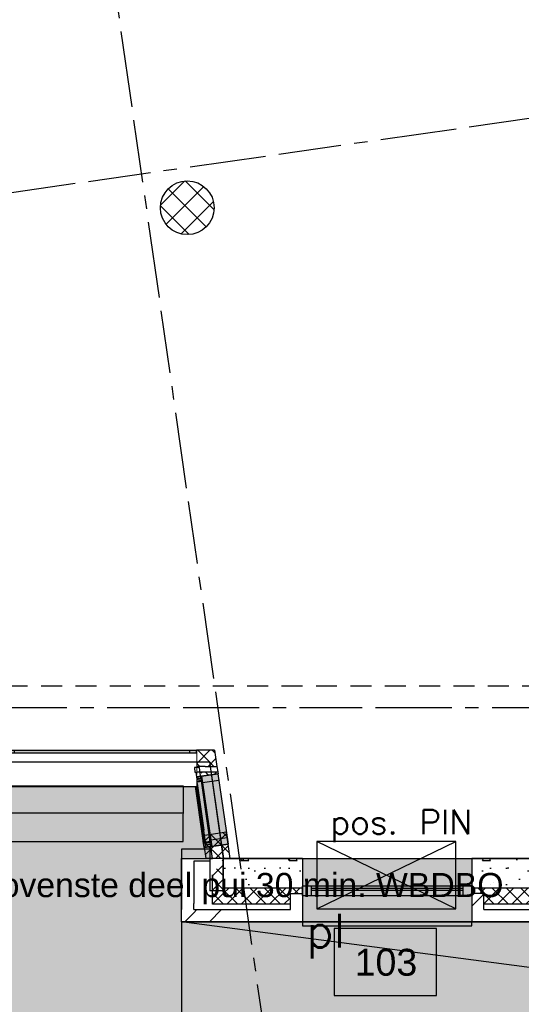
# Model space of a CAD drawing. Extents: x 856 to 5197, y -207 to 263.
# Tile 149 of 225: x 1078.91 to 1082.64, y 0.49 to 7.82. Entities that reach past the tile are written whole.
import ezdxf

# ---------------------------------------------------------------- set-up
doc = ezdxf.new("R2010")
doc.units = 0
doc.header["$MEASUREMENT"] = 0
for name, pattern in [('B0701', [0.23412, 0.156, -0.07812]), ('B0805', [1.366667, 0.566667, -0.1, 0.033333, -0.1, 0.466667, -0.1]), ('Wipeout_Contour', [1000, 0, -1000])]:
    doc.linetypes.add(name, pattern=pattern)
for name, color, linetype in [('00 Renvooi', 7, 'Continuous'), ('00 TERREIN', 7, 'Continuous'), ('00 VOETPAD', 7, 'Continuous'), ('21 Buitenwanden', 7, 'Continuous'), ('22 Niet Constr Binnenwanden', 7, 'Continuous'), ('23 Vloeren', 7, 'Continuous'), ('24 Trappen', 7, 'Continuous'), ('28 Draagconstructies', 7, 'Continuous'), ('A Stramien', 7, 'Continuous'), ('T Tekst algemeen', 7, 'Continuous'), ('T Tekst_dim 1_ 100', 7, 'Continuous'), ('Window Markers', 7, 'Continuous')]:
    doc.layers.add(name, color=color, linetype=linetype)
doc.styles.add('GENERATED_STYLE_3', font='Arial')
doc.styles.get("Standard").update_dxf_attribs({"font": 'txt', "bigfont": 'BIGFONT.SHX'})
doc.dimstyles.new('GENERATED_STYLE__4', dxfattribs={"dimtxt": 0.18, "dimasz": 0.19, "dimexe": 0.18, "dimexo": 0.04, "dimgap": 0.09, "dimtad": 1, "dimtih": 1, "dimtoh": 1, "dimdec": 0, "dimzin": 0, "dimdsep": 46, "dimtxsty": 'Standard', "dimblk": 'ARROWHEAD_9', "dimblk1": 'ARROWHEAD_9', "dimblk2": 'ARROWHEAD_9', "dimcen": 0.09, "dimclrd": 7, "dimclre": 7, "dimclrt": 7, "dimadec": 1, "dimazin": 0, "dimtfac": 1, "dimtdec": 4, "dimtmove": 0, "dimatfit": 3, "dimfxl": 0, "dimtolj": 1, "dimtzin": 0, "dimarcsym": 0})
pattern_1 = [(45, (988.21373, 0), (-0.05303301, 0.05303301), []), (135, (988.21373, 0), (0.05303301, 0.05303301), [])]
pattern_2 = [(45, (988.21373, 0), (-0.4596194, 0.4596194), []), (45, (988.1218, 0.0919), (-0.4596194, 0.4596194), [])]
pattern_3 = [(0, (988.21373, 0), (0, 0.6235383), [0.06, -0.3]), (0, (988.39373, 0.3118), (0, 0.6235383), [0.06, -0.3]), (60, (988.21373, 0), (-0.54, 0.311769), [0.06, -0.3]), (60, (988.57373, 0), (-0.54, 0.311769), [0.06, -0.3]), (120, (988.27373, 0), (0.54, 0.311769), [0.06, -0.3]), (120, (988.63373, 0), (0.54, 0.311769), [0.06, -0.3]), (0, (988.21373, 0.06), (0, 0.12), [0, -0.12, 0, -0.18]), (45, (988.27373, 0.06), (-0.08485282, 0.08485282), [0, -0.09, 0, -0.15])]

# ---------------------------------------------------------------- blocks, each defined once
blk = doc.blocks.new('SLAB_43_3', base_point=(1039.0498, 3.01))
at = {"layer": '00 VOETPAD', "linetype": 'Continuous', "lineweight": 0}
blk.add_hatch(color=254, dxfattribs=at).paths.add_polyline_path([(1039.0498, 3.01), (1039.4853, 0.54), (1039.6357, 0.5511), (1040.6003, -4.9195), (1183.7217, -2.1544, 0.377444), (1188.5897, 4.2864), (1183.0785, 3.8481), (1180.1964, 41.4569), (1184.7593, 41.9528), (1182.1887, 78.6086), (1180.277, 77.417), (1182.0935, 54.5302), (1175.4915, 53.8968), (1176.5944, 48.7365), (1180.4896, -0.2141), (1095.509, -1.511), (1094.9787, 2.1935), (1090.1653, 2.1935), (1090.1653, 1.642), (1090.3753, 1.642), (1090.3753, 1.102), (1080.1136, 1.102), (1080.1136, 1.572), (1080.3435, 1.572), (1080.2582, 2.168), (1074.0596, 2.168), (1074.1447, 1.14), (1074.3205, 1.14), (1074.3205, 0.6001), (1069.6403, 0.6), (1067.8403, 0.6), (1067.8403, 1.14), (1067.8403, 1.4), (1063.3868, 1.4008), (1063.3848, 0.7589), (1063.1648, 0.7589), (1062.2557, -0.1502), (1062.2557, -0.2272), (1060.5554, -0.2272), (1060.5554, -0.1502), (1059.6464, 0.7589), (1059.1414, 0.7589), (1059.1414, 0.8689), (1055.7556, 0.8689), (1055.7556, 0.653), (1055.3699, 0.653), (1055.3699, 0.053), (1052.35, 0.053), (1052.35, 0.653), (1051.9879, 0.653), (1051.9879, 0.7183), (1047.6669, 0.7183), (1047.6669, 1.4), (1043.0901, 1.4), (1043.0901, 1.94), (1043.2851, 1.94), (1043.2851, 3.01)], flags=0)
at = {"layer": '00 VOETPAD', "linetype": 'Continuous', "flags": 128}
blk.add_lwpolyline([(1095.509, -1.511), (1094.9787, 2.1935), (1090.1653, 2.1935), (1090.1653, 1.642), (1090.3753, 1.642), (1090.3753, 1.102), (1080.1136, 1.102), (1080.1136, 1.572), (1080.3435, 1.572), (1080.2582, 2.168), (1074.0596, 2.168), (1074.1447, 1.14), (1074.3205, 1.14), (1074.3205, 0.6001), (1069.6403, 0.6), (1067.8403, 0.6), (1067.8403, 1.14), (1067.8403, 1.4), (1063.3868, 1.4008), (1063.3848, 0.7589), (1063.1648, 0.7589), (1062.2557, -0.1502)], dxfattribs=at)
blk = doc.blocks.new('SLAB_40_3', base_point=(1080.3214, 2.293))
at = {"layer": '23 Vloeren', "linetype": 'Continuous', "flags": 128}
blk.add_lwpolyline([(1080.3214, 2.293), (1080.4245, 1.572), (1090.0658, 1.572), (1090.0658, 2.293), (1094.798, 2.293), (1094.5799, 3.8166), (1092.9896, 14.9283), (1076.6778, 12.5937), (1077.5799, 2.293)], close=True, dxfattribs=at)
blk = doc.blocks.new('SSN_214 entree CQ', base_point=(988.2137, 0))
at = {"layer": '21 Buitenwanden', "linetype": 'Continuous', "lineweight": 0}
for points in [[(991.2937, -0.18), (991.2937, 0), (985.1337, 0), (985.1337, -0.18)], [(985.1837, 0), (985.1337, 0), (985.1337, -0.013), (985.1517, -0.013), (985.1517, -0.057), (985.1337, -0.057), (985.1337, -0.18), (985.1837, -0.18), (985.1837, -0.057), (985.1657, -0.057), (985.1657, -0.013), (985.1837, -0.013)], [(985.9187, 0), (985.8687, 0), (985.8687, -0.013), (985.8867, -0.013), (985.8867, -0.057), (985.8687, -0.057), (985.8687, -0.18), (985.9187, -0.18), (985.9187, -0.057), (985.9007, -0.057), (985.9007, -0.013), (985.9187, -0.013)], [(987.8187, 0), (987.7687, 0), (987.7687, -0.013), (987.7867, -0.013), (987.7867, -0.057), (987.7687, -0.057), (987.7687, -0.18), (987.8187, -0.18), (987.8187, -0.057), (987.8007, -0.057), (987.8007, -0.013), (987.8187, -0.013)], [(988.5787, 0), (988.5287, 0), (988.5287, -0.013), (988.5467, -0.013), (988.5467, -0.057), (988.5287, -0.057), (988.5287, -0.18), (988.5787, -0.18), (988.5787, -0.057), (988.5607, -0.057), (988.5607, -0.013), (988.5787, -0.013)], [(989.9362, 0), (989.8862, 0), (989.8862, -0.013), (989.9042, -0.013), (989.9042, -0.057), (989.8862, -0.057), (989.8862, -0.18), (989.9362, -0.18), (989.9362, -0.057), (989.9182, -0.057), (989.9182, -0.013), (989.9362, -0.013)], [(991.2937, 0), (991.2437, 0), (991.2437, -0.013), (991.2617, -0.013), (991.2617, -0.057), (991.2437, -0.057), (991.2437, -0.18), (991.2937, -0.18), (991.2937, -0.057), (991.2757, -0.057), (991.2757, -0.013), (991.2937, -0.013)], [(985.8802, -0.055), (985.8802, -0.015), (985.172, -0.015), (985.172, -0.055)], [(986.6876, -0.0647), (986.6876, -0.0247), (986.1051, -0.0247), (986.1051, -0.0647)], [(986.9999, -0.0647), (986.9999, -0.0247), (987.5824, -0.0247), (987.5824, -0.0647)], [(988.5402, -0.055), (988.5402, -0.015), (987.807, -0.015), (987.807, -0.055)], [(989.8977, -0.055), (989.8977, -0.015), (988.567, -0.015), (988.567, -0.055)], [(991.2552, -0.055), (991.2552, -0.015), (989.9245, -0.015), (989.9245, -0.055)]]:
    blk.add_hatch(color=255, dxfattribs=at).paths.add_polyline_path(points, flags=0)
at = {"layer": '21 Buitenwanden', "linetype": 'Continuous'}
for p, q in [((985.9468, -0.015), (985.9468, 0.9019)), ((987.7391, -0.015), (987.7391, 0.8808)), ((991.2937, 0), (985.1337, 0)), ((985.1337, 0), (985.1337, -0.18)), ((985.1837, 0), (985.1337, 0)), ((985.1337, 0), (985.1337, -0.013)), ((985.1337, 0), (985.1337, -0.013)), ((985.1337, 0), (985.1837, 0)), ((985.1837, -0.013), (985.1837, 0)), ((985.9187, 0), (985.8687, 0)), ((985.8687, 0), (985.8687, -0.013)), ((985.8687, 0), (985.8687, -0.013)), ((985.8687, 0), (985.9187, 0)), ((985.9187, -0.013), (985.9187, 0)), ((986.8187, 0), (987.7687, 0)), ((986.8687, 0), (987.7687, 0)), ((987.7687, 0), (986.8687, 0)), ((987.8187, 0), (987.7687, 0)), ((987.7687, 0), (987.7687, -0.013)), ((987.7687, 0), (987.7687, -0.013)), ((987.7687, 0), (987.8187, 0)), ((987.8187, -0.013), (987.8187, 0)), ((988.5787, 0), (988.5287, 0)), ((988.5287, 0), (988.5287, -0.013)), ((988.5287, 0), (988.5287, -0.013)), ((988.5287, 0), (988.5787, 0)), ((988.5787, -0.013), (988.5787, 0)), ((989.9362, 0), (989.8862, 0)), ((989.8862, 0), (989.8862, -0.013)), ((989.8862, 0), (989.8862, -0.013)), ((989.8862, 0), (989.9362, 0)), ((989.9362, -0.013), (989.9362, 0)), ((991.2937, 0), (991.2437, 0)), ((991.2437, 0), (991.2437, -0.013)), ((991.2437, 0), (991.2437, -0.013)), ((991.2437, 0), (991.2937, 0)), ((991.2937, -0.18), (991.2937, 0)), ((991.2937, -0.013), (991.2937, 0)), ((991.2937, 0), (991.2937, -0.18)), ((991.2937, 0), (991.2937, -0.18)), ((991.2937, 0), (991.2937, -0.18)), ((991.2937, 0), (991.2937, -0.18)), ((991.2937, 0), (991.2937, -0.18)), ((991.2937, 0), (991.2937, -0.18)), ((985.1337, -0.013), (985.1517, -0.013)), ((985.1337, -0.013), (985.1837, -0.013)), ((985.1517, -0.057), (985.1337, -0.057)), ((985.1337, -0.057), (985.1337, -0.18)), ((985.1337, -0.057), (985.1337, -0.18)), ((985.1337, -0.057), (985.1837, -0.057)), ((985.1452, -0.015), (985.1452, -0.055)), ((985.1517, -0.013), (985.1517, -0.057)), ((985.1517, -0.057), (985.1517, -0.013)), ((985.1657, -0.057), (985.1657, -0.013)), ((985.1657, -0.013), (985.1837, -0.013)), ((985.1657, -0.057), (985.1657, -0.013)), ((985.1837, -0.057), (985.1657, -0.057)), ((985.8802, -0.015), (985.172, -0.015)), ((985.172, -0.015), (985.172, -0.055)), ((985.172, -0.055), (985.8802, -0.055)), ((985.1837, -0.003), (985.8687, -0.003)), ((985.1837, -0.013), (985.8687, -0.013)), ((985.1837, -0.015), (985.8802, -0.015)), ((985.1837, -0.18), (985.1837, -0.057)), ((985.1837, -0.057), (985.8687, -0.057)), ((985.8687, -0.013), (985.8867, -0.013)), ((985.8687, -0.013), (985.9187, -0.013)), ((985.8867, -0.057), (985.8687, -0.057)), ((985.8687, -0.057), (985.8687, -0.18)), ((985.8687, -0.057), (985.8687, -0.18)), ((985.8687, -0.057), (985.9187, -0.057)), ((985.8802, -0.055), (985.8802, -0.015)), ((985.8802, -0.015), (985.8802, -0.055)), ((985.8867, -0.013), (985.8867, -0.057)), ((985.8867, -0.057), (985.8867, -0.013)), ((985.9007, -0.057), (985.9007, -0.013)), ((985.9007, -0.013), (985.9187, -0.013)), ((985.9007, -0.057), (985.9007, -0.013)), ((985.9187, -0.057), (985.9007, -0.057)), ((985.9187, -0.015), (985.9034, -0.015)), ((985.9034, -0.015), (985.9034, -0.055)), ((985.9034, -0.055), (985.9223, -0.055)), ((985.9187, 0), (986.8187, 0)), ((985.9187, 0), (986.8187, 0)), ((986.8187, 0), (985.9187, 0)), ((985.9187, -0.015), (986.8637, -0.015)), ((985.9187, -0.18), (985.9187, -0.057)), ((985.9223, -0.055), (985.9223, -0.118)), ((985.9468, -0.0835), (985.9468, -0.015)), ((985.9494, -0.08), (985.9494, -0.015)), ((986.1005, -0.015), (986.1005, -0.0682)), ((986.1005, -0.06), (986.1005, -0.0601)), ((986.1005, -0.06), (986.1005, -0.0601)), ((986.1005, -0.0682), (986.134, -0.0682)), ((986.6876, -0.0247), (986.1051, -0.0247)), ((986.1051, -0.0247), (986.1051, -0.0647)), ((986.1051, -0.0647), (986.6876, -0.0647)), ((986.134, -0.0247), (986.134, -0.015)), ((986.134, -0.0682), (986.134, -0.08)), ((986.6591, -0.0247), (986.6591, -0.015)), ((986.6591, -0.0682), (986.6591, -0.08)), ((986.6927, -0.0682), (986.6591, -0.0682)), ((986.6876, -0.0647), (986.6876, -0.0247)), ((986.6927, -0.015), (986.6927, -0.0682)), ((986.6927, -0.06), (986.6927, -0.0601)), ((986.6927, -0.06), (986.6927, -0.0601)), ((986.8637, -0.0513), (986.8033, -0.0513)), ((986.8033, -0.0513), (986.8033, -0.08)), ((986.8078, -0.0575), (986.8687, -0.0575)), ((986.8078, -0.0575), (986.8078, -0.08)), ((986.8621, -0.054), (986.8621, -0.0541)), ((986.8637, -0.0475), (986.8637, -0.015)), ((986.8637, -0.0513), (986.8637, -0.015)), ((986.8687, -0.0575), (986.8687, -0.015)), ((986.8687, -0.015), (987.7672, -0.015)), ((986.9948, -0.015), (986.9948, -0.0682)), ((986.9948, -0.06), (986.9948, -0.0601)), ((986.9948, -0.06), (986.9948, -0.0601)), ((986.9948, -0.0682), (987.0283, -0.0682)), ((986.9999, -0.0647), (986.9999, -0.0247)), ((986.9999, -0.0247), (987.5824, -0.0247)), ((987.5824, -0.0647), (986.9999, -0.0647)), ((987.0283, -0.0247), (987.0283, -0.015)), ((987.0283, -0.0682), (987.0283, -0.08)), ((987.5519, -0.0247), (987.5519, -0.015)), ((987.5519, -0.0682), (987.5519, -0.08)), ((987.5854, -0.0682), (987.5519, -0.0682)), ((987.5824, -0.0247), (987.5824, -0.0647)), ((987.5854, -0.015), (987.5854, -0.0682)), ((987.5854, -0.06), (987.5854, -0.0601)), ((987.5854, -0.06), (987.5854, -0.0601)), ((987.7365, -0.08), (987.7365, -0.015)), ((987.7391, -0.0835), (987.7391, -0.015)), ((987.7825, -0.055), (987.7636, -0.055)), ((987.7636, -0.055), (987.7636, -0.118)), ((987.7672, -0.015), (987.7825, -0.015)), ((987.7687, -0.013), (987.7867, -0.013)), ((987.7687, -0.013), (987.8187, -0.013)), ((987.7867, -0.057), (987.7687, -0.057)), ((987.7687, -0.057), (987.7687, -0.18)), ((987.7687, -0.057), (987.7687, -0.18)), ((987.7687, -0.057), (987.8187, -0.057)), ((987.7825, -0.015), (987.7825, -0.055)), ((987.7852, -0.057), (987.7852, -0.013)), ((987.7867, -0.013), (987.7867, -0.057)), ((987.7867, -0.057), (987.7867, -0.013)), ((987.7992, -0.057), (987.7992, -0.013)), ((987.8007, -0.057), (987.8007, -0.013)), ((987.8007, -0.013), (987.8187, -0.013)), ((987.8007, -0.057), (987.8007, -0.013)), ((987.8187, -0.057), (987.8007, -0.057)), ((987.8058, -0.015), (987.8058, -0.055)), ((988.5402, -0.015), (987.807, -0.015)), ((987.807, -0.015), (987.807, -0.055)), ((987.807, -0.055), (988.5402, -0.055)), ((987.8187, -0.003), (988.5287, -0.003)), ((987.8187, -0.013), (988.5287, -0.013)), ((987.8187, -0.015), (988.5402, -0.015)), ((987.8187, -0.18), (987.8187, -0.057)), ((988.5287, -0.013), (988.5467, -0.013)), ((988.5287, -0.013), (988.5787, -0.013)), ((988.5467, -0.057), (988.5287, -0.057)), ((988.5287, -0.057), (988.5287, -0.18)), ((988.5287, -0.057), (988.5287, -0.18)), ((988.5287, -0.057), (988.5787, -0.057)), ((988.5402, -0.055), (988.5402, -0.015)), ((988.5402, -0.015), (988.5402, -0.055)), ((988.5467, -0.013), (988.5467, -0.057)), ((988.5467, -0.057), (988.5467, -0.013)), ((988.5607, -0.057), (988.5607, -0.013)), ((988.5607, -0.013), (988.5787, -0.013)), ((988.5607, -0.057), (988.5607, -0.013)), ((988.5787, -0.057), (988.5607, -0.057)), ((989.8977, -0.015), (988.567, -0.015)), ((988.567, -0.015), (988.567, -0.055)), ((988.567, -0.055), (989.8977, -0.055)), ((988.5787, -0.003), (989.8862, -0.003)), ((988.5787, -0.0131), (989.8862, -0.0131)), ((988.5787, -0.015), (989.8977, -0.015)), ((988.5787, -0.055), (989.8977, -0.055)), ((988.5787, -0.18), (988.5787, -0.057)), ((988.5787, -0.057), (989.8862, -0.057)), ((989.8862, -0.013), (989.9042, -0.013)), ((989.8862, -0.013), (989.9362, -0.013)), ((989.9042, -0.057), (989.8862, -0.057)), ((989.8862, -0.057), (989.8862, -0.18)), ((989.8862, -0.057), (989.8862, -0.18)), ((989.8862, -0.057), (989.9362, -0.057)), ((989.8977, -0.055), (989.8977, -0.015)), ((989.8977, -0.015), (989.8977, -0.055)), ((989.9042, -0.013), (989.9042, -0.057)), ((989.9042, -0.057), (989.9042, -0.013)), ((989.9182, -0.057), (989.9182, -0.013)), ((989.9182, -0.013), (989.9362, -0.013)), ((989.9182, -0.057), (989.9182, -0.013)), ((989.9362, -0.057), (989.9182, -0.057)), ((991.2552, -0.015), (989.9245, -0.015)), ((989.9245, -0.015), (989.9245, -0.055)), ((989.9245, -0.055), (991.2552, -0.055)), ((989.9362, -0.003), (991.2437, -0.003)), ((989.9362, -0.013), (991.2437, -0.013)), ((989.9362, -0.015), (991.2552, -0.015)), ((989.9362, -0.055), (991.2552, -0.055)), ((989.9362, -0.18), (989.9362, -0.057)), ((989.9362, -0.057), (991.2437, -0.057)), ((991.2437, -0.013), (991.2617, -0.013)), ((991.2437, -0.013), (991.2937, -0.013)), ((991.2617, -0.057), (991.2437, -0.057)), ((991.2437, -0.057), (991.2437, -0.18)), ((991.2437, -0.057), (991.2437, -0.18)), ((991.2437, -0.057), (991.2937, -0.057)), ((991.2552, -0.055), (991.2552, -0.015)), ((991.2552, -0.015), (991.2552, -0.055)), ((991.2617, -0.013), (991.2617, -0.057)), ((991.2617, -0.057), (991.2617, -0.013)), ((991.2757, -0.057), (991.2757, -0.013)), ((991.2757, -0.013), (991.2937, -0.013)), ((991.2757, -0.057), (991.2757, -0.013)), ((991.2937, -0.057), (991.2757, -0.057)), ((991.2937, -0.18), (991.2937, -0.057)), ((985.9223, -0.118), (985.9716, -0.118)), ((985.9716, -0.0835), (985.9468, -0.0835)), ((985.9494, -0.08), (986.8033, -0.08)), ((985.9716, -0.118), (985.9716, -0.0835)), ((986.0587, -0.08), (986.7037, -0.08)), ((986.7037, -0.08), (986.0587, -0.08)), ((987.7365, -0.08), (986.8078, -0.08)), ((987.7143, -0.118), (987.7143, -0.0835)), ((987.7143, -0.0835), (987.7391, -0.0835)), ((987.7636, -0.118), (987.7143, -0.118)), ((985.1337, -0.18), (991.2937, -0.18)), ((985.1337, -0.18), (985.1837, -0.18)), ((985.1837, -0.18), (985.8687, -0.18)), ((985.8687, -0.18), (985.1837, -0.18)), ((985.8687, -0.18), (985.1837, -0.18)), ((985.1837, -0.18), (985.8687, -0.18)), ((985.8687, -0.18), (985.1837, -0.18)), ((985.1837, -0.18), (985.8687, -0.18)), ((985.1837, -0.18), (985.8687, -0.18)), ((985.8687, -0.18), (985.1837, -0.18)), ((985.1837, -0.18), (985.8687, -0.18)), ((985.8687, -0.18), (985.1837, -0.18)), ((985.8687, -0.18), (985.9187, -0.18)), ((985.9187, -0.18), (986.8187, -0.18)), ((985.9187, -0.18), (986.8187, -0.18)), ((986.8187, -0.18), (985.9187, -0.18)), ((986.8187, -0.18), (987.7687, -0.18)), ((986.8687, -0.18), (987.7687, -0.18)), ((987.7687, -0.18), (986.8687, -0.18)), ((987.7687, -0.18), (987.8187, -0.18)), ((987.8187, -0.18), (988.5287, -0.18)), ((988.5287, -0.18), (987.8187, -0.18)), ((987.8187, -0.18), (988.5287, -0.18)), ((988.5287, -0.18), (987.8187, -0.18)), ((987.8187, -0.18), (988.5287, -0.18)), ((988.5287, -0.18), (987.8187, -0.18)), ((988.5287, -0.18), (987.8187, -0.18)), ((987.8187, -0.18), (988.5287, -0.18)), ((988.5287, -0.18), (987.8187, -0.18)), ((987.8187, -0.18), (988.5287, -0.18)), ((988.5287, -0.18), (988.5787, -0.18)), ((989.8862, -0.18), (989.9362, -0.18)), ((991.2437, -0.18), (991.2937, -0.18))]:
    blk.add_line(p, q, dxfattribs=at)
for centre, radius, start, end in [((985.9468, -0.015), 0.9169, 0, 90), ((987.7581, -0.0085), 0.8894, 91.22741, 179.45502)]:
    blk.add_arc(centre, radius, start, end, dxfattribs=at)
blk = doc.blocks.new('WALL_484_3', base_point=(1080.395, 2.1283))
at = {"layer": '21 Buitenwanden', "linetype": 'Continuous'}
h = blk.add_hatch(dxfattribs=at)
h.set_pattern_fill('13_45gr_isolatie_0003', color=256, style=0, pattern_type=2)
h.set_pattern_definition(pattern_1)
h.paths.add_polyline_path([(1074.045, 2.3783), (1073.9449, 2.3783), (1073.9992, 2.2583), (1074.0513, 2.2583)], flags=0)
h = blk.add_hatch(dxfattribs=at)
h.set_pattern_fill('13_45gr_isolatie_0003', color=256, style=0, pattern_type=2)
h.set_pattern_definition(pattern_1)
h.paths.add_polyline_path([(1074.0513, 2.2583), (1074.0638, 2.2583), (1074.0638, 2.3783), (1074.045, 2.3783)], flags=0)
h = blk.add_hatch(dxfattribs=at)
h.set_pattern_fill('13_45gr_isolatie_0003', color=256, style=0, pattern_type=2)
h.set_pattern_definition(pattern_1)
h.paths.add_polyline_path([(1080.3593, 2.3783), (1080.2238, 2.3783), (1080.2238, 2.2583), (1080.2892, 2.2583)], flags=0)
h = blk.add_hatch(dxfattribs=at)
h.set_pattern_fill('13_45gr_isolatie_0003', color=256, style=0, pattern_type=2)
h.set_pattern_definition(pattern_1)
h.paths.add_polyline_path([(1074.0513, 2.2583), (1073.9992, 2.2583), (1074.0173, 2.2183), (1074.0534, 2.2183)], flags=0)
h = blk.add_hatch(dxfattribs=at)
h.set_pattern_fill('13_45gr_isolatie_0003', color=256, style=0, pattern_type=2)
h.set_pattern_definition(pattern_1)
h.paths.add_polyline_path([(1074.0534, 2.2183), (1074.0173, 2.2183), (1074.0581, 2.1283)], flags=0)
h = blk.add_hatch(dxfattribs=at)
h.set_pattern_fill('10_Baksteen_0003', color=256, style=0, pattern_type=2)
h.set_pattern_definition(pattern_2)
h.paths.add_polyline_path([(1074.0581, 2.1283), (1074.0638, 2.1283), (1074.0638, 2.2183), (1074.0534, 2.2183)], flags=0)
h = blk.add_hatch(dxfattribs=at)
h.set_pattern_fill('10_Baksteen_0003', color=256, style=0, pattern_type=2)
h.set_pattern_definition(pattern_2)
h.paths.add_polyline_path([(1080.2238, 2.1283), (1080.2132, 2.1283), (1080.2658, 2.2183), (1080.2238, 2.2183)], flags=0)
for p, q in [((1073.9449, 2.3783), (1074.045, 2.3783)), ((1074.0638, 2.3783), (1074.045, 2.3783)), ((1074.0638, 2.1283), (1074.0638, 2.3783)), ((1080.2238, 2.1283), (1080.2238, 2.3783)), ((1080.3593, 2.3783), (1080.2238, 2.3783)), ((1074.0534, 2.2183), (1074.0513, 2.2583)), ((1074.0638, 2.2583), (1074.0513, 2.2583)), ((1074.0534, 2.2183), (1074.0581, 2.1283)), ((1074.0534, 2.2183), (1074.0638, 2.2183)), ((1080.2892, 2.2583), (1080.2238, 2.2583)), ((1080.2238, 2.2183), (1080.2658, 2.2183)), ((1074.0581, 2.1283), (1074.0638, 2.1283))]:
    blk.add_line(p, q, dxfattribs=at)
at = {"layer": '21 Buitenwanden', "linetype": 'Continuous', "xscale": -1, "rotation": 180}
blk.add_blockref('SSN_214 entree CQ', (1077.1438, 2.1983), dxfattribs=at)
blk = doc.blocks.new('SSN_214 vliesgevel as 26 bg', base_point=(988.2137, 0))
at = {"layer": '21 Buitenwanden', "linetype": 'Continuous', "lineweight": 0}
for points in [[(988.5237, -0.18), (988.5237, 0), (987.9937, 0), (987.9937, -0.18)], [(988.0437, 0), (987.9937, 0), (987.9937, -0.013), (988.0117, -0.013), (988.0117, -0.057), (987.9937, -0.057), (987.9937, -0.18), (988.0437, -0.18), (988.0437, -0.057), (988.0257, -0.057), (988.0257, -0.013), (988.0437, -0.013)], [(988.4852, -0.055), (988.4852, -0.015), (988.032, -0.015), (988.032, -0.055)], [(988.5237, 0), (988.4737, 0), (988.4737, -0.013), (988.4917, -0.013), (988.4917, -0.057), (988.4737, -0.057), (988.4737, -0.18), (988.5237, -0.18), (988.5237, -0.057), (988.5057, -0.057), (988.5057, -0.013), (988.5237, -0.013)]]:
    blk.add_hatch(color=255, dxfattribs=at).paths.add_polyline_path(points, flags=0)
at = {"layer": '21 Buitenwanden', "linetype": 'Continuous'}
for p, q in [((988.3837, 0), (988.4337, 0)), ((988.4737, 0), (988.4737, -0.013)), ((988.5237, 0), (988.5237, -0.18)), ((988.5237, 0), (988.5237, -0.18)), ((988.5237, 0), (988.5237, -0.18)), ((988.5237, 0), (988.5237, -0.18)), ((988.5237, 0), (987.9937, 0)), ((987.9937, 0), (987.9937, -0.18)), ((988.0437, 0), (987.9937, 0)), ((987.9937, 0), (987.9937, -0.013)), ((987.9937, 0), (987.9937, -0.013)), ((987.9937, 0), (988.0437, 0)), ((987.9937, -0.013), (988.0117, -0.013)), ((987.9937, -0.013), (988.0437, -0.013)), ((988.0117, -0.057), (987.9937, -0.057)), ((987.9937, -0.057), (987.9937, -0.18)), ((987.9937, -0.057), (987.9937, -0.18)), ((987.9937, -0.057), (988.0437, -0.057)), ((988.0052, -0.015), (988.0052, -0.055)), ((988.0117, -0.013), (988.0117, -0.057)), ((988.0117, -0.057), (988.0117, -0.013)), ((988.0257, -0.057), (988.0257, -0.013)), ((988.0257, -0.013), (988.0437, -0.013)), ((988.0257, -0.057), (988.0257, -0.013)), ((988.0437, -0.057), (988.0257, -0.057)), ((988.4852, -0.015), (988.032, -0.015)), ((988.032, -0.015), (988.032, -0.055)), ((988.032, -0.055), (988.4852, -0.055)), ((988.0437, -0.013), (988.0437, 0)), ((988.0437, -0.003), (988.4737, -0.003)), ((988.0437, -0.0131), (988.4737, -0.0131)), ((988.0437, -0.015), (988.3952, -0.015)), ((988.0437, -0.055), (988.3952, -0.055)), ((988.0437, -0.18), (988.0437, -0.057)), ((988.0437, -0.057), (988.4737, -0.057)), ((988.5237, 0), (988.4737, 0)), ((988.4737, 0), (988.4737, -0.013)), ((988.4737, -0.013), (988.4917, -0.013)), ((988.4737, -0.013), (988.5237, -0.013)), ((988.4917, -0.057), (988.4737, -0.057)), ((988.4737, -0.057), (988.4737, -0.18)), ((988.4737, -0.057), (988.4737, -0.18)), ((988.4737, -0.057), (988.5237, -0.057)), ((988.4852, -0.055), (988.4852, -0.015)), ((988.4852, -0.015), (988.4852, -0.055)), ((988.4917, -0.013), (988.4917, -0.057)), ((988.4917, -0.057), (988.4917, -0.013)), ((988.5057, -0.057), (988.5057, -0.013)), ((988.5057, -0.013), (988.5237, -0.013)), ((988.5057, -0.057), (988.5057, -0.013)), ((988.5237, -0.057), (988.5057, -0.057)), ((988.5237, -0.18), (988.5237, 0)), ((988.5237, -0.013), (988.5237, 0)), ((988.5237, 0), (988.5237, -0.18)), ((988.5237, 0), (988.5237, -0.18)), ((988.5237, 0), (988.5237, -0.18)), ((988.5237, -0.18), (988.5237, -0.057)), ((987.9937, -0.18), (988.5237, -0.18)), ((987.9937, -0.18), (988.0437, -0.18)), ((988.4737, -0.18), (988.5237, -0.18))]:
    blk.add_line(p, q, dxfattribs=at)
blk = doc.blocks.new('WALL_554_3', base_point=(1080.395, 2.1283))
at = {"layer": '21 Buitenwanden', "linetype": 'Continuous'}
h = blk.add_hatch(dxfattribs=at)
h.set_pattern_fill('13_45gr_isolatie_0003', color=256, style=0, pattern_type=2)
h.set_pattern_definition(pattern_1)
h.paths.add_polyline_path([(1080.3593, 2.3783), (1080.2892, 2.2583), (1080.3764, 2.2583)], flags=0)
h = blk.add_hatch(dxfattribs=at)
h.set_pattern_fill('13_45gr_isolatie_0003', color=256, style=0, pattern_type=2)
h.set_pattern_definition(pattern_1)
h.paths.add_polyline_path([(1080.2658, 2.2183), (1080.2132, 2.1283), (1080.2061, 2.1782), (1080.3843, 2.2037), (1080.3822, 2.2183)], flags=0)
h = blk.add_hatch(dxfattribs=at)
h.set_pattern_fill('13_45gr_isolatie_0003', color=256, style=0, pattern_type=2)
h.set_pattern_definition(pattern_1)
h.paths.add_polyline_path([(1080.4747, 1.572), (1080.4466, 1.7681), (1080.2684, 1.7426), (1080.2928, 1.572)], flags=0)
for p, q in [((1080.3593, 2.3783), (1080.3764, 2.2583)), ((1080.3843, 2.2037), (1080.2061, 2.1782)), ((1080.2658, 2.2183), (1080.3822, 2.2183)), ((1080.2892, 2.2583), (1080.3764, 2.2583)), ((1080.3764, 2.2583), (1080.3822, 2.2183)), ((1080.3822, 2.2183), (1080.3843, 2.2037)), ((1080.4466, 1.7681), (1080.2684, 1.7426)), ((1080.4747, 1.572), (1080.4466, 1.7681)), ((1080.2684, 1.7426), (1080.2928, 1.572)), ((1080.4747, 1.572), (1080.2928, 1.572))]:
    blk.add_line(p, q, dxfattribs=at)
at = {"layer": '21 Buitenwanden', "linetype": 'Continuous', "xscale": -1.000000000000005, "rotation": 98.14500852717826}
blk.add_blockref('SSN_214 vliesgevel as 26 bg', (1080.2372, 1.9604), dxfattribs=at)
blk = doc.blocks.new('WALL_364_3', base_point=(1080.1136, 1.642))
at = {"layer": '21 Buitenwanden', "linetype": 'Continuous'}
h = blk.add_hatch(dxfattribs=at)
h.set_pattern_fill('10_Baksteen_0003', color=256, style=0, pattern_type=2)
h.set_pattern_definition(pattern_2)
h.paths.add_polyline_path([(1080.173, 1.192), (1080.2036, 1.2385), (1080.2036, 1.552), (1080.1136, 1.642), (1080.1136, 1.192)], flags=0)
h = blk.add_hatch(dxfattribs=at)
h.set_pattern_fill('13_45gr_isolatie_0003', color=256, style=0, pattern_type=2)
h.set_pattern_definition(pattern_1)
h.paths.add_polyline_path([(1080.4036, 1.352), (1080.3436, 1.412), (1080.3436, 1.4508), (1080.4236, 1.572), (1080.4236, 1.352)], flags=0)
h = blk.add_hatch(dxfattribs=at)
h.set_pattern_fill('13_45gr_isolatie_0003', color=256, style=0, pattern_type=2)
h.set_pattern_definition(pattern_1)
h.paths.add_polyline_path([(1080.4236, 1.352), (1080.4236, 1.332), (1080.4036, 1.352)], flags=0)
h = blk.add_hatch(dxfattribs=at)
h.set_pattern_fill('10_Baksteen_0003', color=256, style=0, pattern_type=2)
h.set_pattern_definition(pattern_2)
h.paths.add_polyline_path([(1080.1136, 1.102), (1080.173, 1.192), (1080.1136, 1.192)], flags=0)
for p, q in [((1080.1136, 1.642), (1080.1136, 1.192)), ((1080.2036, 1.552), (1080.2036, 1.2385)), ((1080.4236, 1.572), (1080.4236, 1.352)), ((1080.3436, 1.4508), (1080.3436, 1.412)), ((1080.4236, 1.352), (1080.4236, 1.332)), ((1080.1136, 1.102), (1080.1136, 1.192))]:
    blk.add_line(p, q, dxfattribs=at)
blk = doc.blocks.new('WALL_365_3', base_point=(1080.3236, 1.642))
at = {"layer": '21 Buitenwanden', "linetype": 'Continuous'}
h = blk.add_hatch(dxfattribs=at)
h.set_pattern_fill('10_Baksteen_0003', color=256, style=0, pattern_type=2)
h.set_pattern_definition(pattern_2)
h.paths.add_polyline_path([(1080.3236, 1.642), (1080.1136, 1.642), (1080.2036, 1.552), (1080.3236, 1.552)], flags=0)
h = blk.add_hatch(dxfattribs=at)
h.set_pattern_fill('13_45gr_isolatie_0003', color=256, style=0, pattern_type=2)
h.set_pattern_definition(pattern_1)
h.paths.add_polyline_path([(1080.4236, 1.332), (1080.3236, 1.332), (1080.3236, 1.412), (1080.3436, 1.412)], flags=0)
for p, q in [((1080.3236, 1.642), (1080.1136, 1.642)), ((1080.3236, 1.642), (1080.3236, 1.552)), ((1080.3236, 1.552), (1080.2036, 1.552)), ((1080.3236, 1.552), (1080.3236, 1.332)), ((1080.3436, 1.412), (1080.3236, 1.412)), ((1080.4236, 1.332), (1080.3236, 1.332))]:
    blk.add_line(p, q, dxfattribs=at)
blk = doc.blocks.new('WALL_546_3', base_point=(1080.2238, 2.108))
at = {"color": 254, "linetype": 'Wipeout_Contour', "lineweight": 0, "ltscale": 4313.933884}
blk.add_wipeout([(1080.2238, 2.358), (1076.738, 2.358), (1076.738, 2.238), (1080.2238, 2.238)], dxfattribs=at).dxf.layer = '21 Buitenwanden'
at = {"color": 254, "linetype": 'Wipeout_Contour', "lineweight": 0, "ltscale": 4313.932684}
blk.add_wipeout([(1076.738, 2.108), (1080.2238, 2.108), (1080.2238, 2.198), (1076.738, 2.198)], dxfattribs=at).dxf.layer = '21 Buitenwanden'
at = {"layer": '21 Buitenwanden', "linetype": 'Continuous'}
for p, q in [((1080.2238, 2.358), (1076.738, 2.358)), ((1076.738, 2.108), (1080.2238, 2.108))]:
    blk.add_line(p, q, dxfattribs=at)
at = {"color": 254, "linetype": 'Wipeout_Contour', "lineweight": 0, "ltscale": 4313.933208}
blk.add_wipeout([(1076.738, 2.198), (1080.2238, 2.198), (1080.2238, 2.238), (1076.738, 2.238)], dxfattribs=at).dxf.layer = '21 Buitenwanden'
at = {"layer": '21 Buitenwanden', "linetype": 'Continuous'}
for p, q in [((1076.738, 2.238), (1076.738, 2.358)), ((1076.738, 2.198), (1076.738, 2.238)), ((1076.738, 2.108), (1076.738, 2.198))]:
    blk.add_line(p, q, dxfattribs=at)
blk = doc.blocks.new('*D850', base_point=(988.2137, 0))
at = {"layer": 'T Tekst_dim 1_ 100', "linetype": 'Continuous'}
for p, q in [((1079.2492, 23.4934), (1079.1597, 23.384)), ((1079.2492, 23.4934), (1079.3587, 23.4039)), ((1079.3587, 23.4039), (1079.1597, 23.384)), ((1079.3832, 22.441), (1079.57, 22.5124)), ((1079.5123, 22.3833), (1079.57, 22.5124)), ((1079.5123, 22.3833), (1079.3832, 22.441))]:
    blk.add_line(p, q, dxfattribs=at)
blk.add_arc((1083.1706, 23.8365), 3.9363, 186.45561, 200.20939, dxfattribs=at)
at = {"layer": 'T Tekst_dim 1_ 100', "insert": (1078.586, 22.9773), "char_height": 0.18, "attachment_point": 1, "style": 'GENERATED_STYLE_3'}
blk.add_mtext('{16,7°}', dxfattribs=at)
blk = doc.blocks.new('ARROWHEAD_9')
at = {"color": 0, "linetype": 'Continuous', "lineweight": 0}
blk.add_line((0, 0), (-1, 0), dxfattribs=at)
at = {"color": 0, "linetype": 'Continuous', "lineweight": 0, "flags": 128}
blk.add_lwpolyline([(-0.525, 0.525), (0, 0), (-0.525, -0.525)], close=True, dxfattribs=at)
blk = doc.blocks.new('R1a hout 11_5', base_point=(988.2137, 0))
at = {"layer": '21 Buitenwanden', "linetype": 'Continuous'}
for p, q in [((987.5837, 0.195), (987.5837, 0.225)), ((987.5837, 0.225), (988.8437, 0.225)), ((988.8437, 0.225), (988.8437, 0.195)), ((987.5837, 0.195), (988.8437, 0.195)), ((987.5837, 0), (987.6507, 0)), ((987.5837, -0.07), (987.5837, 0)), ((987.5837, 0), (987.5837, -0.07)), ((987.6507, 0), (987.6507, -0.054)), ((987.6507, 0), (988.7767, 0)), ((988.7767, -0.054), (988.7767, 0)), ((988.7767, 0), (988.8437, 0)), ((988.8437, 0), (988.8437, -0.07)), ((988.8437, 0), (988.8437, -0.07)), ((987.6507, -0.07), (987.5837, -0.07)), ((987.6507, -0.039), (988.7767, -0.039)), ((987.6507, -0.054), (987.6507, -0.07)), ((987.6507, -0.054), (988.7767, -0.054)), ((988.7767, -0.07), (987.6507, -0.07)), ((988.7767, -0.07), (988.7767, -0.054)), ((988.8437, -0.07), (988.7767, -0.07)), ((987.5837, -0.275), (988.8437, -0.275))]:
    blk.add_line(p, q, dxfattribs=at)
blk = doc.blocks.new('D Marker 11_12', base_point=(988.2137, 0))
at = {"layer": 'Window Markers', "linetype": 'Continuous'}
for p, q in [((987.8197, -0.52), (987.8197, -1.02)), ((988.5822, -0.52), (987.8197, -0.52)), ((988.5822, -1.02), (988.5822, -0.52)), ((987.8197, -1.02), (988.5822, -1.02))]:
    blk.add_line(p, q, dxfattribs=at)
at = {"layer": 'Window Markers', "linetype": 'Continuous', "insert": (987.9721, -0.8744), "char_height": 0.2, "attachment_point": 7, "style": 'GENERATED_STYLE_3'}
blk.add_mtext('{103}', dxfattribs=at)
blk = doc.blocks.new('WALL_362_3', base_point=(1080.1136, 1.102))
at = {"layer": '21 Buitenwanden', "linetype": 'Continuous'}
h = blk.add_hatch(dxfattribs=at)
h.set_pattern_fill('13_45gr_isolatie_0003', color=256, style=0, pattern_type=2)
h.set_pattern_definition(pattern_1)
h.paths.add_polyline_path([(1080.4236, 1.572), (1080.3436, 1.4508), (1080.3436, 1.352), (1080.4236, 1.352)], flags=0)
h = blk.add_hatch(dxfattribs=at)
h.set_pattern_fill('11_Constructie_beton_0003', color=256, style=0, pattern_type=2)
h.set_pattern_definition(pattern_3)
h.paths.add_polyline_path([(1080.4236, 1.572), (1080.4236, 1.352), (1081.0138, 1.352), (1081.0138, 1.572)], flags=0)
at = {"layer": '21 Buitenwanden', "linetype": 'Continuous', "lineweight": 0}
for points in [[(1082.2738, 1.297), (1082.2738, 1.572), (1081.0138, 1.572), (1081.0138, 1.297)], [(1082.2738, 1.072), (1082.2738, 1.102), (1082.2738, 1.297), (1081.0138, 1.297), (1081.0138, 1.102), (1081.0138, 1.072)]]:
    blk.add_hatch(color=255, dxfattribs=at).paths.add_polyline_path(points, flags=0)
at = {"layer": '21 Buitenwanden', "linetype": 'Continuous'}
h = blk.add_hatch(dxfattribs=at)
h.set_pattern_fill('11_Constructie_beton_0003', color=256, style=0, pattern_type=2)
h.set_pattern_definition(pattern_3)
h.paths.add_polyline_path([(1082.2738, 1.352), (1082.8142, 1.352), (1082.8142, 1.572), (1082.2738, 1.572)], flags=0)
h = blk.add_hatch(dxfattribs=at)
h.set_pattern_fill('13_45gr_isolatie_0003', color=256, style=0, pattern_type=2)
h.set_pattern_definition(pattern_1)
h.paths.add_polyline_path([(1080.4236, 1.352), (1080.3436, 1.352), (1080.3436, 1.232), (1080.4236, 1.232)], flags=0)
h = blk.add_hatch(dxfattribs=at)
h.set_pattern_fill('13_45gr_isolatie_0003', color=256, style=0, pattern_type=2)
h.set_pattern_definition(pattern_1)
h.paths.add_polyline_path([(1081.0138, 1.352), (1080.4236, 1.352), (1080.4236, 1.232), (1080.9238, 1.232), (1080.9238, 1.312), (1081.0138, 1.312)], flags=0)
h = blk.add_hatch(dxfattribs=at)
h.set_pattern_fill('13_45gr_isolatie_0003', color=256, style=0, pattern_type=2)
h.set_pattern_definition(pattern_1)
h.paths.add_polyline_path([(1082.2738, 1.352), (1082.2738, 1.312), (1082.3638, 1.312), (1082.3638, 1.232), (1082.7242, 1.232), (1082.7242, 1.312), (1082.8142, 1.312), (1082.8142, 1.352)], flags=0)
h = blk.add_hatch(dxfattribs=at)
h.set_pattern_fill('10_Baksteen_0003', color=256, style=0, pattern_type=2)
h.set_pattern_definition(pattern_2)
h.paths.add_polyline_path([(1080.9238, 1.192), (1081.0138, 1.102), (1081.0138, 1.312), (1080.9238, 1.312)], flags=0)
h = blk.add_hatch(dxfattribs=at)
h.set_pattern_fill('10_Baksteen_0003', color=256, style=0, pattern_type=2)
h.set_pattern_definition(pattern_2)
h.paths.add_polyline_path([(1082.3638, 1.192), (1082.3638, 1.312), (1082.2738, 1.312), (1082.2738, 1.102)], flags=0)
h = blk.add_hatch(dxfattribs=at)
h.set_pattern_fill('10_Baksteen_0003', color=256, style=0, pattern_type=2)
h.set_pattern_definition(pattern_2)
h.paths.add_polyline_path([(1080.2036, 1.192), (1080.173, 1.192), (1080.1136, 1.102), (1080.2036, 1.102)], flags=0)
h = blk.add_hatch(dxfattribs=at)
h.set_pattern_fill('10_Baksteen_0003', color=256, style=0, pattern_type=2)
h.set_pattern_definition(pattern_2)
h.paths.add_polyline_path([(1080.2036, 1.232), (1080.1993, 1.232), (1080.173, 1.192), (1080.2036, 1.192)], flags=0)
h = blk.add_hatch(dxfattribs=at)
h.set_pattern_fill('10_Baksteen_0003', color=256, style=0, pattern_type=2)
h.set_pattern_definition(pattern_2)
h.paths.add_polyline_path([(1080.2036, 1.2385), (1080.1993, 1.232), (1080.2036, 1.232)], flags=0)
h = blk.add_hatch(dxfattribs=at)
h.set_pattern_fill('10_Baksteen_0003', color=256, style=0, pattern_type=2)
h.set_pattern_definition(pattern_2)
h.paths.add_polyline_path([(1080.2036, 1.192), (1080.2036, 1.102), (1081.0138, 1.102), (1080.9238, 1.192)], flags=0)
h = blk.add_hatch(dxfattribs=at)
h.set_pattern_fill('10_Baksteen_0003', color=256, style=0, pattern_type=2)
h.set_pattern_definition(pattern_2)
h.paths.add_polyline_path([(1082.3638, 1.192), (1082.2738, 1.102), (1082.8142, 1.102), (1082.7242, 1.192)], flags=0)
for p, q in [((1080.4236, 1.352), (1080.4236, 1.572)), ((1081.0138, 1.572), (1080.4236, 1.572)), ((1081.0138, 1.572), (1081.0138, 1.297)), ((1082.2738, 1.572), (1082.2738, 1.297)), ((1082.8142, 1.572), (1082.2738, 1.572)), ((1080.3436, 1.352), (1080.3436, 1.4508)), ((1080.3436, 1.232), (1080.3436, 1.352)), ((1081.0138, 1.352), (1080.4236, 1.352)), ((1082.8142, 1.352), (1082.2738, 1.352)), ((1080.9238, 1.312), (1081.0138, 1.312)), ((1080.9238, 1.192), (1080.9238, 1.312)), ((1081.0138, 1.312), (1081.0138, 1.102)), ((1081.0138, 1.297), (1081.0138, 1.102)), ((1082.2738, 1.312), (1082.2738, 1.102)), ((1082.3638, 1.312), (1082.2738, 1.312)), ((1082.2738, 1.297), (1082.2738, 1.102)), ((1082.3638, 1.192), (1082.3638, 1.312)), ((1080.2036, 1.232), (1080.2036, 1.2385)), ((1080.2036, 1.192), (1080.2036, 1.232)), ((1080.2036, 1.192), (1080.3436, 1.192)), ((1080.9238, 1.232), (1080.3436, 1.232)), ((1080.3436, 1.192), (1080.9238, 1.192)), ((1082.7242, 1.232), (1082.3638, 1.232)), ((1082.3638, 1.192), (1082.7242, 1.192)), ((1080.1136, 1.102), (1081.0138, 1.102)), ((1082.2738, 1.102), (1082.8142, 1.102))]:
    blk.add_line(p, q, dxfattribs=at)
at = {"layer": '21 Buitenwanden', "linetype": 'Continuous', "xscale": -1, "rotation": 180}
blk.add_blockref('R1a hout 11_5', (1081.6438, 1.297), dxfattribs=at)
at = {"layer": 'Window Markers', "linetype": 'Continuous'}
blk.add_blockref('D Marker 11_12', (1081.6438, 1.572), dxfattribs=at)
blk = doc.blocks.new('SLAB_492_3', base_point=(1055.6992, 26.5928))
at = {"layer": '23 Vloeren', "linetype": 'Continuous', "flags": 128}
blk.add_lwpolyline([(1062.056, 0.03), (1063.1348, 1.1087), (1063.1349, 1.65), (1066.0458, 1.65), (1068.2143, 1.65), (1068.2143, 0.85), (1074.0584, 0.85), (1073.984, 2.293), (1080.3214, 2.293), (1080.4236, 1.572), (1090.0653, 1.572), (1090.0653, 2.302), (1094.8568, 2.302), (1094.6389, 3.825), (1093.0485, 14.9368), (1092.999, 14.9297), (1090.1749, 34.6621), (1075.0561, 34.0777), (1072.3896, 33.0185), (1072.3916, 31.6097), (1056.253, 25.1988), (1055.6992, 26.5928), (1015.1945, 10.5027)], dxfattribs=at)
blk = doc.blocks.new('WALL_238_3', base_point=(1081.1199, 1.4491))
at = {"layer": 'T Tekst algemeen', "linetype": 'Continuous'}
for p, q in [((1082.155, 1.6991), (1081.1199, 1.6991)), ((1081.1199, 1.6991), (1081.1199, 1.1991)), ((1082.155, 1.1991), (1082.155, 1.6991)), ((1081.1199, 1.1991), (1082.155, 1.1991))]:
    blk.add_line(p, q, dxfattribs=at)
blk = doc.blocks.new('COLUMN_42_3', base_point=(1080.1555, 6.4174))
at = {"layer": '28 Draagconstructies', "linetype": 'Continuous'}
h = blk.add_hatch(dxfattribs=at)
h.set_pattern_fill('11_Beton__blok__0003', color=256, style=0, pattern_type=2)
h.set_pattern_definition([(45, (988.21373, 0), (-0.09192388, 0.09192388), []), (135, (988.21373, 0), (0.09192388, 0.09192388), [])])
h.paths.add_polyline_path([(1080.1555, 6.2174, 0.414214), (1080.3555, 6.4174, 0.414214), (1080.1555, 6.6174, 0.414214), (1079.9555, 6.4174, 0.414214)], flags=0)
blk.add_circle((1080.1555, 6.4174), 0.2, dxfattribs=at)

msp = doc.modelspace()

# ---------------------------------------------------------------- linework, layer by layer
at = {"layer": '00 TERREIN', "linetype": 'Continuous', "flags": 128}
for points in [[(1080.1136, -1.7449), (1090.495, -0.2602), (1080.1136, 1.102)], [(1090.4353, 1.102), (1080.1136, 1.102), (1080.1136, -1.744), (1090.4353, -1.5878)]]:
    msp.add_lwpolyline(points, dxfattribs=at)
at = {"layer": '22 Niet Constr Binnenwanden', "linetype": 'B0701', "flags": 128}
msp.add_lwpolyline([(1077.5304, 2.858), (1094.2055, 2.858), (1092.4882, 14.8566)], dxfattribs=at)
at = {"layer": 'A Stramien', "linetype": 'B0805', "flags": 128}
for points in [[(1097.7649, 9.2371), (1075.3692, 6.0317)], [(1007.0252, 2.6963), (1098.4604, 2.6963)]]:
    msp.add_lwpolyline(points, dxfattribs=at)
at = {"layer": 'T Tekst algemeen', "linetype": 'Continuous'}
for p, q in [((1081.1199, 1.1991), (1082.155, 1.6991)), ((1082.155, 1.1991), (1081.1199, 1.6991))]:
    msp.add_line(p, q, dxfattribs=at)

# ---------------------------------------------------------------- block references
at = {"layer": '00 VOETPAD', "linetype": 'Continuous'}
msp.add_blockref('SLAB_43_3', (1039.0498, 3.01), dxfattribs=at)
at = {"layer": '21 Buitenwanden'}
for name, p in [('WALL_484_3', (1080.395, 2.1283)), ('WALL_554_3', (1080.395, 2.1283)), ('WALL_364_3', (1080.1136, 1.642)), ('WALL_365_3', (1080.3236, 1.642)), ('WALL_362_3', (1080.1136, 1.102))]:
    msp.add_blockref(name, p, dxfattribs=at)
at = {"layer": '23 Vloeren', "linetype": 'Continuous'}
msp.add_blockref('SLAB_40_3', (1080.3214, 2.293), dxfattribs=at)
at = {"layer": '28 Draagconstructies'}
msp.add_blockref('COLUMN_42_3', (1080.1555, 6.4174), dxfattribs=at)
at = {"layer": 'T Tekst algemeen'}
msp.add_blockref('WALL_238_3', (1081.1199, 1.4491), dxfattribs=at)

# ---------------------------------------------------------------- texts
at = {"layer": '00 Renvooi', "linetype": 'Continuous', "insert": (1081.0427, 0.8272), "char_height": 0.25, "attachment_point": 7}
msp.add_mtext('{pl}', dxfattribs=at)
at = {"layer": 'T Tekst algemeen', "linetype": 'Continuous', "insert": (1081.7499, 1.9342), "char_height": 0.18, "attachment_point": 2}
msp.add_mtext('{pos. PIN}', dxfattribs=at)
at = {"layer": 'T Tekst algemeen', "linetype": 'Continuous', "insert": (1080.1978, 1.4653), "char_height": 0.18, "attachment_point": 2, "style": 'GENERATED_STYLE_3'}
msp.add_mtext('{alleen bovenste deel pui 30 min. WBDBO}', dxfattribs=at)

# ---------------------------------------------------------------- next in the draw order: block references
at = {"layer": '21 Buitenwanden'}
msp.add_blockref('WALL_546_3', (1080.2238, 2.108), dxfattribs=at)

# ---------------------------------------------------------------- next in the draw order: linework, layer by layer
at = {"layer": '21 Buitenwanden', "linetype": 'Continuous', "flags": 128}
msp.add_lwpolyline([(1080.2103, 2.2502), (1080.2108, 2.215), (1080.2189, 2.2149), (1080.2263, 2.1629), (1080.2574, 2.1673), (1080.2455, 2.2502)], close=True, dxfattribs=at)
at = {"layer": '24 Trappen', "linetype": 'Continuous', "flags": 128}
for points in [[(1080.126, 1.6991), (1080.1279, 2.1124), (1076.6938, 2.1124), (1076.6938, 1.6991)], [(1080.127, 1.9135), (1080.1279, 2.1124), (1078.2227, 2.1124), (1078.2227, 1.9135)]]:
    msp.add_lwpolyline(points, close=True, dxfattribs=at)
at = {"layer": 'A Stramien', "linetype": 'B0805'}
msp.add_line((1081.1659, -2.7637), (1075.2031, 38.8989), dxfattribs=at)

# ---------------------------------------------------------------- next in the draw order: block references
at = {"layer": '23 Vloeren', "linetype": 'Continuous'}
msp.add_blockref('SLAB_492_3', (1055.6992, 26.5928), dxfattribs=at)

# ---------------------------------------------------------------- next in the draw order: dimensions: what is measured, and where the dimension line sits
at = {"layer": 'T Tekst_dim 1_ 100', "linetype": 'Continuous'}
dim = msp.add_angular_dim_3p(base=(1079.3404, 22.9288), center=(1083.1706, 23.8365), p1=(1072.8938, 22.9374), p2=(1014.9929, -3.2464), dimstyle='GENERATED_STYLE__4', dxfattribs=at)
dim.commit()
dim.dimension.update_dxf_attribs({"geometry": '*D850', "text_midpoint": (1078.9037, 22.8873), "dimtype": 165})

doc.saveas('drawing.dxf')
